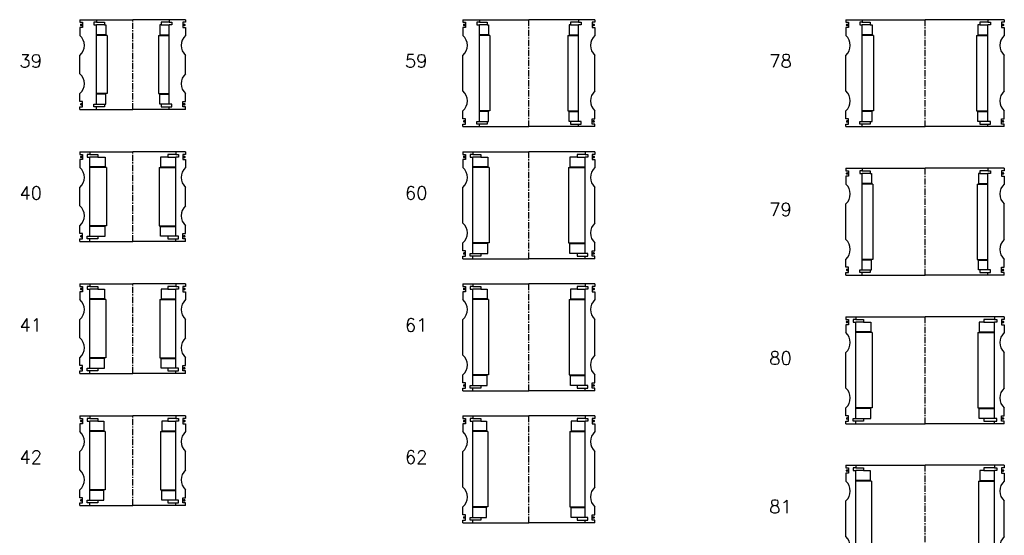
# Model space of a CAD drawing. Extents: x -2018 to 705, y -3434 to 3626.
# Tile 7 of 29: x -986 to -240, y -1380 to -990. Entities that reach past the tile are written whole.
import ezdxf

# ---------------------------------------------------------------- set-up
doc = ezdxf.new("R2010")
doc.units = 0
doc.header["$LTSCALE"] = 0.15
doc.linetypes.add('CENTER', pattern=[50.8, 31.75, -6.35, 6.35, -6.35])
doc.layers.get('0').update_dxf_attribs({"linetype": 'CONTINUOUS'})
doc.layers.add('CENTER', color=9, linetype='CENTER')
doc.styles.add('ROMANS', font='romans')

# ---------------------------------------------------------------- blocks, each defined once
blk = doc.blocks.new('6S039B')
for p, q in [((-40, 34), (-27.5, 34)), ((-40, 34), (-40, 32)), ((-40, 32), (-38, 32)), ((-38, 32), (-38, 28)), ((-27.5, 32), (-29.5, 32)), ((-29.5, 32), (-29.5, 30)), ((-29.5, 30), (-27.5, 30)), ((-27.5, 34), (0, 34)), ((-27.5, 34), (-27.5, 32)), ((-27.5, 32), (-21.5, 32)), ((-27.5, -30), (-27.5, 30)), ((-21.5, 30), (-27.5, 30)), ((-21.5, 32), (-21.5, 30)), ((-21.5, 30), (-20.5, 30)), ((-20.5, 30), (-20.5, 22.5)), ((27.5, 34), (0, 34)), ((21.5, 30), (20.5, 30)), ((20.5, 30), (20.5, 22.5)), ((27.5, 32), (21.5, 32)), ((21.5, 32), (21.5, 30)), ((21.5, 30), (27.5, 30)), ((27.5, 34), (27.5, 32)), ((40, 34), (27.5, 34)), ((27.5, 32), (29.5, 32)), ((29.5, 30), (27.5, 30)), ((27.5, -30), (27.5, 30)), ((29.5, 32), (29.5, 30)), ((40, 32), (38, 32)), ((38, 32), (38, 28)), ((40, 34), (40, 32)), ((-38, 28), (-40, 28)), ((-40, 28), (-40, 22)), ((-20.5, 22.5), (-27.5, 22.5)), ((20.5, 22.5), (27.5, 22.5)), ((38, 28), (40, 28)), ((40, 28), (40, 22)), ((-19.5, 22), (-27.5, 22)), ((-19.5, 22), (-19.5, -22)), ((19.5, 22), (19.5, -22)), ((19.5, 22), (27.5, 22)), ((-40, -7), (-40, 7)), ((40, -7), (40, 7)), ((-40, -28), (-40, -22)), ((-19.5, -22), (-27.5, -22)), ((19.5, -22), (27.5, -22)), ((40, -28), (40, -22)), ((-38, -28), (-40, -28)), ((-38, -32), (-38, -28)), ((-20.5, -22.5), (-27.5, -22.5)), ((-20.5, -30), (-20.5, -22.5)), ((20.5, -30), (20.5, -22.5)), ((20.5, -22.5), (27.5, -22.5)), ((38, -32), (38, -28)), ((38, -28), (40, -28)), ((-40, -34), (-40, -32)), ((-40, -32), (-38, -32)), ((-40, -34), (-27.5, -34)), ((-29.5, -32), (-29.5, -30)), ((-29.5, -30), (-27.5, -30)), ((-27.5, -32), (-29.5, -32)), ((-27.5, -30), (-21.5, -30)), ((-27.5, -34), (-27.5, -32)), ((-21.5, -32), (-27.5, -32)), ((-27.5, -34), (0, -34)), ((-21.5, -30), (-21.5, -32)), ((-21.5, -30), (-20.5, -30)), ((27.5, -34), (0, -34)), ((21.5, -30), (20.5, -30)), ((27.5, -30), (21.5, -30)), ((21.5, -30), (21.5, -32)), ((21.5, -32), (27.5, -32)), ((29.5, -30), (27.5, -30)), ((27.5, -34), (27.5, -32)), ((27.5, -32), (29.5, -32)), ((40, -34), (27.5, -34)), ((29.5, -32), (29.5, -30)), ((40, -32), (38, -32)), ((40, -34), (40, -32))]:
    blk.add_line(p, q)
at = {"const_width": 0.95}
for points in [[(-38.51, 30.04, -1), (-39.56, 30.04, -1)], [(38.51, 30.04, 1), (39.56, 30.04, 1)], [(-38.45, -30.02, -1), (-39.5, -30.02, -1)], [(38.45, -30.02, 1), (39.5, -30.02, 1)]]:
    blk.add_lwpolyline(points, format="xyb", close=True, dxfattribs=at)
for centre, start, end in [((-46.61, 14.5), 311.40962, 48.59038), ((46.61, 14.5), 131.40962, 228.59038), ((-46.61, -14.5), 311.40962, 48.59038), ((46.61, -14.5), 131.40962, 228.59038)]:
    blk.add_arc(centre, 10, start, end)
at = {"layer": 'CENTER'}
blk.add_line((0, -34), (0, 34), dxfattribs=at)
blk = doc.blocks.new('6S040B')
for p, q in [((-40, 34), (-32.5, 34)), ((-40, 34), (-40, 32)), ((-40, 32), (-38, 32)), ((-38, 32), (-38, 28)), ((-32.5, 32), (-34.5, 32)), ((-34.5, 32), (-34.5, 30)), ((-34.5, 30), (-32.5, 30)), ((-32.5, 34), (0, 34)), ((-32.5, 34), (-32.5, 32)), ((-32.5, 32), (-26.5, 32)), ((-32.5, -30), (-32.5, 30)), ((-26.5, 30), (-32.5, 30)), ((-26.5, 32), (-26.5, 30)), ((-26.5, 30), (-21, 30)), ((-21, 30), (-21, 22.5)), ((32.5, 34), (0, 34)), ((26.5, 30), (21, 30)), ((21, 30), (21, 22.5)), ((32.5, 32), (26.5, 32)), ((26.5, 32), (26.5, 30)), ((26.5, 30), (32.5, 30)), ((32.5, 34), (32.5, 32)), ((40, 34), (32.5, 34)), ((32.5, 32), (34.5, 32)), ((34.5, 30), (32.5, 30)), ((32.5, -30), (32.5, 30)), ((34.5, 32), (34.5, 30)), ((40, 32), (38, 32)), ((38, 32), (38, 28)), ((40, 34), (40, 32)), ((-38, 28), (-40, 28)), ((-40, 28), (-40, 22)), ((-21, 22.5), (-32.5, 22.5)), ((21, 22.5), (32.5, 22.5)), ((38, 28), (40, 28)), ((40, 28), (40, 22)), ((-20, 22), (-32.5, 22)), ((-20, 22), (-20, -22)), ((20, 22), (20, -22)), ((20, 22), (32.5, 22)), ((-40, -7), (-40, 7)), ((40, -7), (40, 7)), ((-40, -28), (-40, -22)), ((-20, -22), (-32.5, -22)), ((20, -22), (32.5, -22)), ((40, -28), (40, -22)), ((-38, -28), (-40, -28)), ((-38, -32), (-38, -28)), ((-21, -22.5), (-32.5, -22.5)), ((-21, -30), (-21, -22.5)), ((21, -30), (21, -22.5)), ((21, -22.5), (32.5, -22.5)), ((38, -32), (38, -28)), ((38, -28), (40, -28)), ((-40, -34), (-40, -32)), ((-40, -32), (-38, -32)), ((-40, -34), (-32.5, -34)), ((-34.5, -32), (-34.5, -30)), ((-34.5, -30), (-32.5, -30)), ((-32.5, -32), (-34.5, -32)), ((-32.5, -30), (-26.5, -30)), ((-32.5, -34), (-32.5, -32)), ((-26.5, -32), (-32.5, -32)), ((-32.5, -34), (0, -34)), ((-26.5, -30), (-26.5, -32)), ((-26.5, -30), (-21, -30)), ((32.5, -34), (0, -34)), ((26.5, -30), (21, -30)), ((32.5, -30), (26.5, -30)), ((26.5, -30), (26.5, -32)), ((26.5, -32), (32.5, -32)), ((34.5, -30), (32.5, -30)), ((32.5, -34), (32.5, -32)), ((32.5, -32), (34.5, -32)), ((40, -34), (32.5, -34)), ((34.5, -32), (34.5, -30)), ((40, -32), (38, -32)), ((40, -34), (40, -32))]:
    blk.add_line(p, q)
at = {"const_width": 0.95}
for points in [[(-38.51, 30.04, -1), (-39.56, 30.04, -1)], [(38.51, 30.04, 1), (39.56, 30.04, 1)], [(-38.45, -30.02, -1), (-39.5, -30.02, -1)], [(38.45, -30.02, 1), (39.5, -30.02, 1)]]:
    blk.add_lwpolyline(points, format="xyb", close=True, dxfattribs=at)
for centre, start, end in [((-46.61, 14.5), 311.40962, 48.59038), ((46.61, 14.5), 131.40962, 228.59038), ((-46.61, -14.5), 311.40962, 48.59038), ((46.61, -14.5), 131.40962, 228.59038)]:
    blk.add_arc(centre, 10, start, end)
at = {"layer": 'CENTER'}
blk.add_line((0, -34), (0, 34), dxfattribs=at)
blk = doc.blocks.new('6S041B')
for p, q in [((-40, 34), (-32.5, 34)), ((-40, 34), (-40, 32)), ((-40, 32), (-38, 32)), ((-38, 32), (-38, 28)), ((-32.5, 32), (-34.5, 32)), ((-34.5, 32), (-34.5, 30)), ((-34.5, 30), (-32.5, 30)), ((-32.5, 34), (0, 34)), ((-32.5, 34), (-32.5, 32)), ((-32.5, 32), (-26.5, 32)), ((-32.5, -30), (-32.5, 30)), ((-26.5, 30), (-32.5, 30)), ((-26.5, 32), (-26.5, 30)), ((-26.5, 30), (-21.5, 30)), ((-21.5, 30), (-21.5, 22.5)), ((32.5, 34), (0, 34)), ((26.5, 30), (21.5, 30)), ((21.5, 30), (21.5, 22.5)), ((32.5, 32), (26.5, 32)), ((26.5, 32), (26.5, 30)), ((26.5, 30), (32.5, 30)), ((32.5, 34), (32.5, 32)), ((40, 34), (32.5, 34)), ((32.5, 32), (34.5, 32)), ((34.5, 30), (32.5, 30)), ((32.5, -30), (32.5, 30)), ((34.5, 32), (34.5, 30)), ((40, 32), (38, 32)), ((38, 32), (38, 28)), ((40, 34), (40, 32)), ((-38, 28), (-40, 28)), ((-40, 28), (-40, 22)), ((-21.5, 22.5), (-32.5, 22.5)), ((21.5, 22.5), (32.5, 22.5)), ((38, 28), (40, 28)), ((40, 28), (40, 22)), ((-20.5, 22), (-32.5, 22)), ((-20.5, 22), (-20.5, -22)), ((20.5, 22), (20.5, -22)), ((20.5, 22), (32.5, 22)), ((-40, -7), (-40, 7)), ((40, -7), (40, 7)), ((-40, -28), (-40, -22)), ((-20.5, -22), (-32.5, -22)), ((20.5, -22), (32.5, -22)), ((40, -28), (40, -22)), ((-38, -28), (-40, -28)), ((-38, -32), (-38, -28)), ((-21.5, -22.5), (-32.5, -22.5)), ((-21.5, -30), (-21.5, -22.5)), ((21.5, -30), (21.5, -22.5)), ((21.5, -22.5), (32.5, -22.5)), ((38, -32), (38, -28)), ((38, -28), (40, -28)), ((-40, -34), (-40, -32)), ((-40, -32), (-38, -32)), ((-40, -34), (-32.5, -34)), ((-34.5, -32), (-34.5, -30)), ((-34.5, -30), (-32.5, -30)), ((-32.5, -32), (-34.5, -32)), ((-32.5, -30), (-26.5, -30)), ((-32.5, -34), (-32.5, -32)), ((-26.5, -32), (-32.5, -32)), ((-32.5, -34), (0, -34)), ((-26.5, -30), (-26.5, -32)), ((-26.5, -30), (-21.5, -30)), ((32.5, -34), (0, -34)), ((26.5, -30), (21.5, -30)), ((32.5, -30), (26.5, -30)), ((26.5, -30), (26.5, -32)), ((26.5, -32), (32.5, -32)), ((34.5, -30), (32.5, -30)), ((32.5, -34), (32.5, -32)), ((32.5, -32), (34.5, -32)), ((40, -34), (32.5, -34)), ((34.5, -32), (34.5, -30)), ((40, -32), (38, -32)), ((40, -34), (40, -32))]:
    blk.add_line(p, q)
at = {"const_width": 0.95}
for points in [[(-38.51, 30.04, -1), (-39.56, 30.04, -1)], [(38.51, 30.04, 1), (39.56, 30.04, 1)], [(-38.45, -30.02, -1), (-39.5, -30.02, -1)], [(38.45, -30.02, 1), (39.5, -30.02, 1)]]:
    blk.add_lwpolyline(points, format="xyb", close=True, dxfattribs=at)
for centre, start, end in [((-46.61, 14.5), 311.40962, 48.59038), ((46.61, 14.5), 131.40962, 228.59038), ((-46.61, -14.5), 311.40962, 48.59038), ((46.61, -14.5), 131.40962, 228.59038)]:
    blk.add_arc(centre, 10, start, end)
at = {"layer": 'CENTER'}
blk.add_line((0, -34), (0, 34), dxfattribs=at)
blk = doc.blocks.new('6S042B')
for p, q in [((-40, 34), (-32.5, 34)), ((-40, 34), (-40, 32)), ((-40, 32), (-38, 32)), ((-38, 32), (-38, 28)), ((-32.5, 32), (-34.5, 32)), ((-34.5, 32), (-34.5, 30)), ((-34.5, 30), (-32.5, 30)), ((-32.5, 34), (0, 34)), ((-32.5, 34), (-32.5, 32)), ((-32.5, 32), (-26.5, 32)), ((-32.5, -30), (-32.5, 30)), ((-26.5, 30), (-32.5, 30)), ((-26.5, 32), (-26.5, 30)), ((-26.5, 30), (-22, 30)), ((-22, 30), (-22, 22.5)), ((32.5, 34), (0, 34)), ((26.5, 30), (22, 30)), ((22, 30), (22, 22.5)), ((32.5, 32), (26.5, 32)), ((26.5, 32), (26.5, 30)), ((26.5, 30), (32.5, 30)), ((32.5, 34), (32.5, 32)), ((40, 34), (32.5, 34)), ((32.5, 32), (34.5, 32)), ((34.5, 30), (32.5, 30)), ((32.5, -30), (32.5, 30)), ((34.5, 32), (34.5, 30)), ((40, 32), (38, 32)), ((38, 32), (38, 28)), ((40, 34), (40, 32)), ((-38, 28), (-40, 28)), ((-40, 28), (-40, 22)), ((-22, 22.5), (-32.5, 22.5)), ((22, 22.5), (32.5, 22.5)), ((38, 28), (40, 28)), ((40, 28), (40, 22)), ((-21, 22), (-32.5, 22)), ((-21, 22), (-21, -22)), ((21, 22), (21, -22)), ((21, 22), (32.5, 22)), ((-40, -7), (-40, 7)), ((40, -7), (40, 7)), ((-40, -28), (-40, -22)), ((-21, -22), (-32.5, -22)), ((21, -22), (32.5, -22)), ((40, -28), (40, -22)), ((-38, -28), (-40, -28)), ((-38, -32), (-38, -28)), ((-22, -22.5), (-32.5, -22.5)), ((-22, -30), (-22, -22.5)), ((22, -30), (22, -22.5)), ((22, -22.5), (32.5, -22.5)), ((38, -32), (38, -28)), ((38, -28), (40, -28)), ((-40, -34), (-40, -32)), ((-40, -32), (-38, -32)), ((-40, -34), (-32.5, -34)), ((-34.5, -32), (-34.5, -30)), ((-34.5, -30), (-32.5, -30)), ((-32.5, -32), (-34.5, -32)), ((-32.5, -30), (-26.5, -30)), ((-32.5, -34), (-32.5, -32)), ((-26.5, -32), (-32.5, -32)), ((-32.5, -34), (0, -34)), ((-26.5, -30), (-26.5, -32)), ((-26.5, -30), (-22, -30)), ((32.5, -34), (0, -34)), ((26.5, -30), (22, -30)), ((32.5, -30), (26.5, -30)), ((26.5, -30), (26.5, -32)), ((26.5, -32), (32.5, -32)), ((34.5, -30), (32.5, -30)), ((32.5, -34), (32.5, -32)), ((32.5, -32), (34.5, -32)), ((40, -34), (32.5, -34)), ((34.5, -32), (34.5, -30)), ((40, -32), (38, -32)), ((40, -34), (40, -32))]:
    blk.add_line(p, q)
at = {"const_width": 0.95}
for points in [[(-38.51, 30.04, -1), (-39.56, 30.04, -1)], [(38.51, 30.04, 1), (39.56, 30.04, 1)], [(-38.45, -30.02, -1), (-39.5, -30.02, -1)], [(38.45, -30.02, 1), (39.5, -30.02, 1)]]:
    blk.add_lwpolyline(points, format="xyb", close=True, dxfattribs=at)
for centre, start, end in [((-46.61, 14.5), 311.40962, 48.59038), ((46.61, 14.5), 131.40962, 228.59038), ((-46.61, -14.5), 311.40962, 48.59038), ((46.61, -14.5), 131.40962, 228.59038)]:
    blk.add_arc(centre, 10, start, end)
at = {"layer": 'CENTER'}
blk.add_line((0, -34), (0, 34), dxfattribs=at)
blk = doc.blocks.new('6S081B')
for p, q in [((-60, 40.5), (-52.5, 40.5)), ((-60, 40.5), (-60, 38.5)), ((-60, 38.5), (-58, 38.5)), ((-58, 38.5), (-58, 34.5)), ((-52.5, 38.5), (-54.5, 38.5)), ((-54.5, 38.5), (-54.5, 36.5)), ((-52.5, 40.5), (0, 40.5)), ((-52.5, 40.5), (-52.5, 38.5)), ((-52.5, 38.5), (-46.5, 38.5)), ((-46.5, 38.5), (-46.5, 36.5)), ((52.5, 40.5), (0, 40.5)), ((52.5, 38.5), (44.5, 38.5)), ((44.5, 38.5), (44.5, 36.5)), ((52.5, 40.5), (52.5, 38.5)), ((60, 40.5), (52.5, 40.5)), ((52.5, 38.5), (54.5, 38.5)), ((54.5, 38.5), (54.5, 36.5)), ((60, 38.5), (58, 38.5)), ((58, 38.5), (58, 34.5)), ((60, 40.5), (60, 38.5)), ((-58, 34.5), (-60, 34.5)), ((-60, 34.5), (-60, 28.5)), ((-54.5, 36.5), (-52.5, 36.5)), ((-52.5, -36.5), (-52.5, 36.5)), ((-46.5, 36.5), (-52.5, 36.5)), ((-46.5, 36.5), (-41.5, 36.5)), ((-41.5, 36.5), (-41.5, 29)), ((44.5, 36.5), (41.5, 36.5)), ((41.5, 36.5), (41.5, 29)), ((44.5, 36.5), (52.5, 36.5)), ((54.5, 36.5), (52.5, 36.5)), ((52.5, -36.5), (52.5, 36.5)), ((58, 34.5), (60, 34.5)), ((60, 34.5), (60, 28.5)), ((-41.5, 29), (-52.5, 29)), ((-40.5, 28.5), (-52.5, 28.5)), ((-40.5, 28.5), (-40.5, -28.5)), ((40.5, 28.5), (40.5, -28.5)), ((40.5, 28.5), (52.5, 28.5)), ((41.5, 29), (52.5, 29)), ((-60, -13.5), (-60, 13.5)), ((60, -13.5), (60, 13.5)), ((-60, -34.5), (-60, -28.5)), ((-40.5, -28.5), (-52.5, -28.5)), ((-41.5, -29), (-52.5, -29)), ((-41.5, -36.5), (-41.5, -29)), ((40.5, -28.5), (52.5, -28.5)), ((41.5, -36.5), (41.5, -29)), ((41.5, -29), (52.5, -29)), ((60, -34.5), (60, -28.5)), ((-58, -34.5), (-60, -34.5)), ((-58, -38.5), (-58, -34.5)), ((-54.5, -38.5), (-54.5, -36.5)), ((-54.5, -36.5), (-52.5, -36.5)), ((-52.5, -36.5), (-46.5, -36.5)), ((-46.5, -36.5), (-46.5, -38.5)), ((-46.5, -36.5), (-41.5, -36.5)), ((44.5, -36.5), (41.5, -36.5)), ((52.5, -36.5), (44.5, -36.5)), ((44.5, -36.5), (44.5, -38.5)), ((54.5, -36.5), (52.5, -36.5)), ((54.5, -38.5), (54.5, -36.5)), ((58, -38.5), (58, -34.5)), ((58, -34.5), (60, -34.5)), ((-60, -40.5), (-60, -38.5)), ((-60, -38.5), (-58, -38.5)), ((-60, -40.5), (-52.5, -40.5)), ((-52.5, -38.5), (-54.5, -38.5)), ((-52.5, -40.5), (-52.5, -38.5)), ((-46.5, -38.5), (-52.5, -38.5)), ((-52.5, -40.5), (0, -40.5)), ((52.5, -40.5), (0, -40.5)), ((44.5, -38.5), (52.5, -38.5)), ((52.5, -40.5), (52.5, -38.5)), ((52.5, -38.5), (54.5, -38.5)), ((60, -40.5), (52.5, -40.5)), ((60, -38.5), (58, -38.5)), ((60, -40.5), (60, -38.5))]:
    blk.add_line(p, q)
at = {"const_width": 0.95}
for points in [[(-58.51, 36.54, -1), (-59.56, 36.54, -1)], [(58.51, 36.54, 1), (59.56, 36.54, 1)], [(-58.45, -36.52, -1), (-59.5, -36.52, -1)], [(58.45, -36.52, 1), (59.5, -36.52, 1)]]:
    blk.add_lwpolyline(points, format="xyb", close=True, dxfattribs=at)
for centre, start, end in [((-66.61, 21), 311.40962, 48.59038), ((66.61, 21), 131.40962, 228.59038), ((-66.61, -21), 311.40962, 48.59038), ((66.61, -21), 131.40962, 228.59038)]:
    blk.add_arc(centre, 10, start, end)
at = {"layer": 'CENTER'}
blk.add_line((0, -40.5), (0, 40.5), dxfattribs=at)
blk = doc.blocks.new('6S080B')
for p, q in [((-60, 40.5), (-52.5, 40.5)), ((-60, 40.5), (-60, 38.5)), ((-60, 38.5), (-58, 38.5)), ((-58, 38.5), (-58, 34.5)), ((-52.5, 38.5), (-54.5, 38.5)), ((-54.5, 38.5), (-54.5, 36.5)), ((-52.5, 40.5), (0, 40.5)), ((-52.5, 40.5), (-52.5, 38.5)), ((-52.5, 38.5), (-46.5, 38.5)), ((-46.5, 38.5), (-46.5, 36.5)), ((52.5, 40.5), (0, 40.5)), ((52.5, 38.5), (44.5, 38.5)), ((44.5, 38.5), (44.5, 36.5)), ((52.5, 40.5), (52.5, 38.5)), ((60, 40.5), (52.5, 40.5)), ((52.5, 38.5), (54.5, 38.5)), ((54.5, 38.5), (54.5, 36.5)), ((60, 38.5), (58, 38.5)), ((58, 38.5), (58, 34.5)), ((60, 40.5), (60, 38.5)), ((-58, 34.5), (-60, 34.5)), ((-60, 34.5), (-60, 28.5)), ((-54.5, 36.5), (-52.5, 36.5)), ((-52.5, -36.5), (-52.5, 36.5)), ((-46.5, 36.5), (-52.5, 36.5)), ((-46.5, 36.5), (-41, 36.5)), ((-41, 36.5), (-41, 29)), ((44.5, 36.5), (41, 36.5)), ((41, 36.5), (41, 29)), ((44.5, 36.5), (52.5, 36.5)), ((54.5, 36.5), (52.5, 36.5)), ((52.5, -36.5), (52.5, 36.5)), ((58, 34.5), (60, 34.5)), ((60, 34.5), (60, 28.5)), ((-41, 29), (-52.5, 29)), ((-40, 28.5), (-52.5, 28.5)), ((-40, 28.5), (-40, -28.5)), ((40, 28.5), (40, -28.5)), ((40, 28.5), (52.5, 28.5)), ((41, 29), (52.5, 29)), ((-60, -13.5), (-60, 13.5)), ((60, -13.5), (60, 13.5)), ((-60, -34.5), (-60, -28.5)), ((-40, -28.5), (-52.5, -28.5)), ((-41, -29), (-52.5, -29)), ((-41, -36.5), (-41, -29)), ((40, -28.5), (52.5, -28.5)), ((41, -36.5), (41, -29)), ((41, -29), (52.5, -29)), ((60, -34.5), (60, -28.5)), ((-58, -34.5), (-60, -34.5)), ((-58, -38.5), (-58, -34.5)), ((-54.5, -38.5), (-54.5, -36.5)), ((-54.5, -36.5), (-52.5, -36.5)), ((-52.5, -36.5), (-46.5, -36.5)), ((-46.5, -36.5), (-46.5, -38.5)), ((-46.5, -36.5), (-41, -36.5)), ((44.5, -36.5), (41, -36.5)), ((52.5, -36.5), (44.5, -36.5)), ((44.5, -36.5), (44.5, -38.5)), ((54.5, -36.5), (52.5, -36.5)), ((54.5, -38.5), (54.5, -36.5)), ((58, -38.5), (58, -34.5)), ((58, -34.5), (60, -34.5)), ((-60, -40.5), (-60, -38.5)), ((-60, -38.5), (-58, -38.5)), ((-60, -40.5), (-52.5, -40.5)), ((-52.5, -38.5), (-54.5, -38.5)), ((-52.5, -40.5), (-52.5, -38.5)), ((-46.5, -38.5), (-52.5, -38.5)), ((-52.5, -40.5), (0, -40.5)), ((52.5, -40.5), (0, -40.5)), ((44.5, -38.5), (52.5, -38.5)), ((52.5, -40.5), (52.5, -38.5)), ((52.5, -38.5), (54.5, -38.5)), ((60, -40.5), (52.5, -40.5)), ((60, -38.5), (58, -38.5)), ((60, -40.5), (60, -38.5))]:
    blk.add_line(p, q)
at = {"const_width": 0.95}
for points in [[(-58.51, 36.54, -1), (-59.56, 36.54, -1)], [(58.51, 36.54, 1), (59.56, 36.54, 1)], [(-58.45, -36.52, -1), (-59.5, -36.52, -1)], [(58.45, -36.52, 1), (59.5, -36.52, 1)]]:
    blk.add_lwpolyline(points, format="xyb", close=True, dxfattribs=at)
for centre, start, end in [((-66.61, 21), 311.40962, 48.59038), ((66.61, 21), 131.40962, 228.59038), ((-66.61, -21), 311.40962, 48.59038), ((66.61, -21), 131.40962, 228.59038)]:
    blk.add_arc(centre, 10, start, end)
at = {"layer": 'CENTER'}
blk.add_line((0, -40.5), (0, 40.5), dxfattribs=at)
blk = doc.blocks.new('6S079B')
for p, q in [((-60, 40.5), (-47.5, 40.5)), ((-60, 40.5), (-60, 38.5)), ((-60, 38.5), (-58, 38.5)), ((-58, 38.5), (-58, 34.5)), ((-47.5, 38.5), (-49.5, 38.5)), ((-49.5, 38.5), (-49.5, 36.5)), ((-47.5, 40.5), (0, 40.5)), ((-47.5, 40.5), (-47.5, 38.5)), ((-47.5, 38.5), (-41.5, 38.5)), ((-41.5, 38.5), (-41.5, 36.5)), ((47.5, 40.5), (0, 40.5)), ((47.5, 38.5), (41.5, 38.5)), ((41.5, 38.5), (41.5, 36.5)), ((47.5, 40.5), (47.5, 38.5)), ((60, 40.5), (47.5, 40.5)), ((47.5, 38.5), (49.5, 38.5)), ((49.5, 38.5), (49.5, 36.5)), ((60, 38.5), (58, 38.5)), ((58, 38.5), (58, 34.5)), ((60, 40.5), (60, 38.5)), ((-58, 34.5), (-60, 34.5)), ((-60, 34.5), (-60, 28.5)), ((-49.5, 36.5), (-47.5, 36.5)), ((-47.5, -36.5), (-47.5, 36.5)), ((-41.5, 36.5), (-47.5, 36.5)), ((-41.5, 36.5), (-40.5, 36.5)), ((-40.5, 36.5), (-40.5, 29)), ((41.5, 36.5), (40.5, 36.5)), ((40.5, 36.5), (40.5, 29)), ((41.5, 36.5), (47.5, 36.5)), ((49.5, 36.5), (47.5, 36.5)), ((47.5, -36.5), (47.5, 36.5)), ((58, 34.5), (60, 34.5)), ((60, 34.5), (60, 28.5)), ((-40.5, 29), (-47.5, 29)), ((-39.5, 28.5), (-47.5, 28.5)), ((-39.5, 28.5), (-39.5, -28.5)), ((39.5, 28.5), (39.5, -28.5)), ((39.5, 28.5), (47.5, 28.5)), ((40.5, 29), (47.5, 29)), ((-60, -13.5), (-60, 13.5)), ((60, -13.5), (60, 13.5)), ((-60, -34.5), (-60, -28.5)), ((-39.5, -28.5), (-47.5, -28.5)), ((-40.5, -29), (-47.5, -29)), ((-40.5, -36.5), (-40.5, -29)), ((39.5, -28.5), (47.5, -28.5)), ((40.5, -36.5), (40.5, -29)), ((40.5, -29), (47.5, -29)), ((60, -34.5), (60, -28.5)), ((-58, -34.5), (-60, -34.5)), ((-58, -38.5), (-58, -34.5)), ((-49.5, -38.5), (-49.5, -36.5)), ((-49.5, -36.5), (-47.5, -36.5)), ((-47.5, -36.5), (-41.5, -36.5)), ((-41.5, -36.5), (-41.5, -38.5)), ((-41.5, -36.5), (-40.5, -36.5)), ((41.5, -36.5), (40.5, -36.5)), ((47.5, -36.5), (41.5, -36.5)), ((41.5, -36.5), (41.5, -38.5)), ((49.5, -36.5), (47.5, -36.5)), ((49.5, -38.5), (49.5, -36.5)), ((58, -38.5), (58, -34.5)), ((58, -34.5), (60, -34.5)), ((-60, -40.5), (-60, -38.5)), ((-60, -38.5), (-58, -38.5)), ((-60, -40.5), (-47.5, -40.5)), ((-47.5, -38.5), (-49.5, -38.5)), ((-47.5, -40.5), (-47.5, -38.5)), ((-41.5, -38.5), (-47.5, -38.5)), ((-47.5, -40.5), (0, -40.5)), ((47.5, -40.5), (0, -40.5)), ((41.5, -38.5), (47.5, -38.5)), ((47.5, -40.5), (47.5, -38.5)), ((47.5, -38.5), (49.5, -38.5)), ((60, -40.5), (47.5, -40.5)), ((60, -38.5), (58, -38.5)), ((60, -40.5), (60, -38.5))]:
    blk.add_line(p, q)
at = {"const_width": 0.95}
for points in [[(-58.51, 36.54, -1), (-59.56, 36.54, -1)], [(58.51, 36.54, 1), (59.56, 36.54, 1)], [(-58.45, -36.52, -1), (-59.5, -36.52, -1)], [(58.45, -36.52, 1), (59.5, -36.52, 1)]]:
    blk.add_lwpolyline(points, format="xyb", close=True, dxfattribs=at)
for centre, start, end in [((-66.61, 21), 311.40962, 48.59038), ((66.61, 21), 131.40962, 228.59038), ((-66.61, -21), 311.40962, 48.59038), ((66.61, -21), 131.40962, 228.59038)]:
    blk.add_arc(centre, 10, start, end)
at = {"layer": 'CENTER'}
blk.add_line((0, -40.5), (0, 40.5), dxfattribs=at)
blk = doc.blocks.new('6S078B')
for p, q in [((-60, 40.5), (-47.5, 40.5)), ((-60, 40.5), (-60, 38.5)), ((-60, 38.5), (-58, 38.5)), ((-58, 38.5), (-58, 34.5)), ((-47.5, 38.5), (-49.5, 38.5)), ((-49.5, 38.5), (-49.5, 36.5)), ((-47.5, 40.5), (0, 40.5)), ((-47.5, 40.5), (-47.5, 38.5)), ((-47.5, 38.5), (-41.5, 38.5)), ((-41.5, 38.5), (-41.5, 36.5)), ((47.5, 40.5), (0, 40.5)), ((47.5, 38.5), (41.5, 38.5)), ((41.5, 38.5), (41.5, 36.5)), ((47.5, 40.5), (47.5, 38.5)), ((60, 40.5), (47.5, 40.5)), ((47.5, 38.5), (49.5, 38.5)), ((49.5, 38.5), (49.5, 36.5)), ((60, 38.5), (58, 38.5)), ((58, 38.5), (58, 34.5)), ((60, 40.5), (60, 38.5)), ((-58, 34.5), (-60, 34.5)), ((-60, 34.5), (-60, 28.5)), ((-49.5, 36.5), (-47.5, 36.5)), ((-47.5, -36.5), (-47.5, 36.5)), ((-41.5, 36.5), (-47.5, 36.5)), ((-41.5, 36.5), (-40, 36.5)), ((-40, 36.5), (-40, 29)), ((41.5, 36.5), (40, 36.5)), ((40, 36.5), (40, 29)), ((41.5, 36.5), (47.5, 36.5)), ((49.5, 36.5), (47.5, 36.5)), ((47.5, -36.5), (47.5, 36.5)), ((58, 34.5), (60, 34.5)), ((60, 34.5), (60, 28.5)), ((-40, 29), (-47.5, 29)), ((-39, 28.5), (-47.5, 28.5)), ((-39, 28.5), (-39, -28.5)), ((39, 28.5), (39, -28.5)), ((39, 28.5), (47.5, 28.5)), ((40, 29), (47.5, 29)), ((-60, -13.5), (-60, 13.5)), ((60, -13.5), (60, 13.5)), ((-60, -34.5), (-60, -28.5)), ((-39, -28.5), (-47.5, -28.5)), ((-40, -29), (-47.5, -29)), ((-40, -36.5), (-40, -29)), ((39, -28.5), (47.5, -28.5)), ((40, -36.5), (40, -29)), ((40, -29), (47.5, -29)), ((60, -34.5), (60, -28.5)), ((-58, -34.5), (-60, -34.5)), ((-58, -38.5), (-58, -34.5)), ((-49.5, -38.5), (-49.5, -36.5)), ((-49.5, -36.5), (-47.5, -36.5)), ((-47.5, -36.5), (-41.5, -36.5)), ((-41.5, -36.5), (-41.5, -38.5)), ((-41.5, -36.5), (-40, -36.5)), ((41.5, -36.5), (40, -36.5)), ((47.5, -36.5), (41.5, -36.5)), ((41.5, -36.5), (41.5, -38.5)), ((49.5, -36.5), (47.5, -36.5)), ((49.5, -38.5), (49.5, -36.5)), ((58, -38.5), (58, -34.5)), ((58, -34.5), (60, -34.5)), ((-60, -40.5), (-60, -38.5)), ((-60, -38.5), (-58, -38.5)), ((-60, -40.5), (-47.5, -40.5)), ((-47.5, -38.5), (-49.5, -38.5)), ((-47.5, -40.5), (-47.5, -38.5)), ((-41.5, -38.5), (-47.5, -38.5)), ((-47.5, -40.5), (0, -40.5)), ((47.5, -40.5), (0, -40.5)), ((41.5, -38.5), (47.5, -38.5)), ((47.5, -40.5), (47.5, -38.5)), ((47.5, -38.5), (49.5, -38.5)), ((60, -40.5), (47.5, -40.5)), ((60, -38.5), (58, -38.5)), ((60, -40.5), (60, -38.5))]:
    blk.add_line(p, q)
at = {"const_width": 0.95}
for points in [[(-58.51, 36.54, -1), (-59.56, 36.54, -1)], [(58.51, 36.54, 1), (59.56, 36.54, 1)], [(-58.45, -36.52, -1), (-59.5, -36.52, -1)], [(58.45, -36.52, 1), (59.5, -36.52, 1)]]:
    blk.add_lwpolyline(points, format="xyb", close=True, dxfattribs=at)
for centre, start, end in [((-66.61, 21), 311.40962, 48.59038), ((66.61, 21), 131.40962, 228.59038), ((-66.61, -21), 311.40962, 48.59038), ((66.61, -21), 131.40962, 228.59038)]:
    blk.add_arc(centre, 10, start, end)
at = {"layer": 'CENTER'}
blk.add_line((0, -40.5), (0, 40.5), dxfattribs=at)
blk = doc.blocks.new('6S062B')
for p, q in [((-50, 40.5), (-42.5, 40.5)), ((-50, 40.5), (-50, 38.5)), ((-50, 38.5), (-48, 38.5)), ((-48, 38.5), (-48, 34.5)), ((-42.5, 38.5), (-44.5, 38.5)), ((-44.5, 38.5), (-44.5, 36.5)), ((-42.5, 40.5), (0, 40.5)), ((-42.5, 40.5), (-42.5, 38.5)), ((-42.5, 38.5), (-36.5, 38.5)), ((-36.5, 38.5), (-36.5, 36.5)), ((42.5, 40.5), (0, 40.5)), ((42.5, 38.5), (36.5, 38.5)), ((36.5, 38.5), (36.5, 36.5)), ((42.5, 40.5), (42.5, 38.5)), ((50, 40.5), (42.5, 40.5)), ((42.5, 38.5), (44.5, 38.5)), ((44.5, 38.5), (44.5, 36.5)), ((50, 38.5), (48, 38.5)), ((48, 38.5), (48, 34.5)), ((50, 40.5), (50, 38.5)), ((-48, 34.5), (-50, 34.5)), ((-50, 34.5), (-50, 28.5)), ((-44.5, 36.5), (-42.5, 36.5)), ((-42.5, -36.5), (-42.5, 36.5)), ((-36.5, 36.5), (-42.5, 36.5)), ((-36.5, 36.5), (-32, 36.5)), ((-32, 36.5), (-32, 29)), ((36.5, 36.5), (32, 36.5)), ((32, 36.5), (32, 29)), ((36.5, 36.5), (42.5, 36.5)), ((44.5, 36.5), (42.5, 36.5)), ((42.5, -36.5), (42.5, 36.5)), ((48, 34.5), (50, 34.5)), ((50, 34.5), (50, 28.5)), ((-32, 29), (-42.5, 29)), ((-31, 28.5), (-42.5, 28.5)), ((-31, 28.5), (-31, -28.5)), ((31, 28.5), (31, -28.5)), ((31, 28.5), (42.5, 28.5)), ((32, 29), (42.5, 29)), ((-50, -13.5), (-50, 13.5)), ((50, -13.5), (50, 13.5)), ((-50, -34.5), (-50, -28.5)), ((-31, -28.5), (-42.5, -28.5)), ((-32, -29), (-42.5, -29)), ((-32, -36.5), (-32, -29)), ((31, -28.5), (42.5, -28.5)), ((32, -36.5), (32, -29)), ((32, -29), (42.5, -29)), ((50, -34.5), (50, -28.5)), ((-48, -34.5), (-50, -34.5)), ((-48, -38.5), (-48, -34.5)), ((-44.5, -38.5), (-44.5, -36.5)), ((-44.5, -36.5), (-42.5, -36.5)), ((-42.5, -36.5), (-36.5, -36.5)), ((-36.5, -36.5), (-36.5, -38.5)), ((-36.5, -36.5), (-32, -36.5)), ((36.5, -36.5), (32, -36.5)), ((42.5, -36.5), (36.5, -36.5)), ((36.5, -36.5), (36.5, -38.5)), ((44.5, -36.5), (42.5, -36.5)), ((44.5, -38.5), (44.5, -36.5)), ((48, -38.5), (48, -34.5)), ((48, -34.5), (50, -34.5)), ((-50, -40.5), (-50, -38.5)), ((-50, -38.5), (-48, -38.5)), ((-50, -40.5), (-42.5, -40.5)), ((-42.5, -38.5), (-44.5, -38.5)), ((-42.5, -40.5), (-42.5, -38.5)), ((-36.5, -38.5), (-42.5, -38.5)), ((-42.5, -40.5), (0, -40.5)), ((42.5, -40.5), (0, -40.5)), ((36.5, -38.5), (42.5, -38.5)), ((42.5, -40.5), (42.5, -38.5)), ((42.5, -38.5), (44.5, -38.5)), ((50, -40.5), (42.5, -40.5)), ((50, -38.5), (48, -38.5)), ((50, -40.5), (50, -38.5))]:
    blk.add_line(p, q)
at = {"const_width": 0.95}
for points in [[(-48.51, 36.54, -1), (-49.56, 36.54, -1)], [(48.51, 36.54, 1), (49.56, 36.54, 1)], [(-48.45, -36.52, -1), (-49.5, -36.52, -1)], [(48.45, -36.52, 1), (49.5, -36.52, 1)]]:
    blk.add_lwpolyline(points, format="xyb", close=True, dxfattribs=at)
for centre, start, end in [((-56.61, 21), 311.40962, 48.59038), ((56.61, 21), 131.40962, 228.59038), ((-56.61, -21), 311.40962, 48.59038), ((56.61, -21), 131.40962, 228.59038)]:
    blk.add_arc(centre, 10, start, end)
at = {"layer": 'CENTER'}
blk.add_line((0, -40.5), (0, 40.5), dxfattribs=at)
blk = doc.blocks.new('6S061B')
for p, q in [((-50, 40.5), (-42.5, 40.5)), ((-50, 40.5), (-50, 38.5)), ((-50, 38.5), (-48, 38.5)), ((-48, 38.5), (-48, 34.5)), ((-42.5, 38.5), (-44.5, 38.5)), ((-44.5, 38.5), (-44.5, 36.5)), ((-42.5, 40.5), (0, 40.5)), ((-42.5, 40.5), (-42.5, 38.5)), ((-42.5, 38.5), (-36.5, 38.5)), ((-36.5, 38.5), (-36.5, 36.5)), ((42.5, 40.5), (0, 40.5)), ((42.5, 38.5), (36.5, 38.5)), ((36.5, 38.5), (36.5, 36.5)), ((42.5, 40.5), (42.5, 38.5)), ((50, 40.5), (42.5, 40.5)), ((42.5, 38.5), (44.5, 38.5)), ((44.5, 38.5), (44.5, 36.5)), ((50, 38.5), (48, 38.5)), ((48, 38.5), (48, 34.5)), ((50, 40.5), (50, 38.5)), ((-48, 34.5), (-50, 34.5)), ((-50, 34.5), (-50, 28.5)), ((-44.5, 36.5), (-42.5, 36.5)), ((-42.5, -36.5), (-42.5, 36.5)), ((-36.5, 36.5), (-42.5, 36.5)), ((-36.5, 36.5), (-31.5, 36.5)), ((-31.5, 36.5), (-31.5, 29)), ((36.5, 36.5), (31.5, 36.5)), ((31.5, 36.5), (31.5, 29)), ((36.5, 36.5), (42.5, 36.5)), ((44.5, 36.5), (42.5, 36.5)), ((42.5, -36.5), (42.5, 36.5)), ((48, 34.5), (50, 34.5)), ((50, 34.5), (50, 28.5)), ((-31.5, 29), (-42.5, 29)), ((-30.5, 28.5), (-42.5, 28.5)), ((-30.5, 28.5), (-30.5, -28.5)), ((30.5, 28.5), (30.5, -28.5)), ((30.5, 28.5), (42.5, 28.5)), ((31.5, 29), (42.5, 29)), ((-50, -13.5), (-50, 13.5)), ((50, -13.5), (50, 13.5)), ((-50, -34.5), (-50, -28.5)), ((-30.5, -28.5), (-42.5, -28.5)), ((-31.5, -29), (-42.5, -29)), ((-31.5, -36.5), (-31.5, -29)), ((30.5, -28.5), (42.5, -28.5)), ((31.5, -36.5), (31.5, -29)), ((31.5, -29), (42.5, -29)), ((50, -34.5), (50, -28.5)), ((-48, -34.5), (-50, -34.5)), ((-48, -38.5), (-48, -34.5)), ((-44.5, -38.5), (-44.5, -36.5)), ((-44.5, -36.5), (-42.5, -36.5)), ((-42.5, -36.5), (-36.5, -36.5)), ((-36.5, -36.5), (-36.5, -38.5)), ((-36.5, -36.5), (-31.5, -36.5)), ((36.5, -36.5), (31.5, -36.5)), ((42.5, -36.5), (36.5, -36.5)), ((36.5, -36.5), (36.5, -38.5)), ((44.5, -36.5), (42.5, -36.5)), ((44.5, -38.5), (44.5, -36.5)), ((48, -38.5), (48, -34.5)), ((48, -34.5), (50, -34.5)), ((-50, -40.5), (-50, -38.5)), ((-50, -38.5), (-48, -38.5)), ((-50, -40.5), (-42.5, -40.5)), ((-42.5, -38.5), (-44.5, -38.5)), ((-42.5, -40.5), (-42.5, -38.5)), ((-36.5, -38.5), (-42.5, -38.5)), ((-42.5, -40.5), (0, -40.5)), ((42.5, -40.5), (0, -40.5)), ((36.5, -38.5), (42.5, -38.5)), ((42.5, -40.5), (42.5, -38.5)), ((42.5, -38.5), (44.5, -38.5)), ((50, -40.5), (42.5, -40.5)), ((50, -38.5), (48, -38.5)), ((50, -40.5), (50, -38.5))]:
    blk.add_line(p, q)
at = {"const_width": 0.95}
for points in [[(-48.51, 36.54, -1), (-49.56, 36.54, -1)], [(48.51, 36.54, 1), (49.56, 36.54, 1)], [(-48.45, -36.52, -1), (-49.5, -36.52, -1)], [(48.45, -36.52, 1), (49.5, -36.52, 1)]]:
    blk.add_lwpolyline(points, format="xyb", close=True, dxfattribs=at)
for centre, start, end in [((-56.61, 21), 311.40962, 48.59038), ((56.61, 21), 131.40962, 228.59038), ((-56.61, -21), 311.40962, 48.59038), ((56.61, -21), 131.40962, 228.59038)]:
    blk.add_arc(centre, 10, start, end)
at = {"layer": 'CENTER'}
blk.add_line((0, -40.5), (0, 40.5), dxfattribs=at)
blk = doc.blocks.new('6S060B')
for p, q in [((-50, 40.5), (-42.5, 40.5)), ((-50, 40.5), (-50, 38.5)), ((-50, 38.5), (-48, 38.5)), ((-48, 38.5), (-48, 34.5)), ((-42.5, 38.5), (-44.5, 38.5)), ((-44.5, 38.5), (-44.5, 36.5)), ((-42.5, 40.5), (0, 40.5)), ((-42.5, 40.5), (-42.5, 38.5)), ((-42.5, 38.5), (-36.5, 38.5)), ((-36.5, 38.5), (-36.5, 36.5)), ((42.5, 40.5), (0, 40.5)), ((42.5, 38.5), (36.5, 38.5)), ((36.5, 38.5), (36.5, 36.5)), ((42.5, 40.5), (42.5, 38.5)), ((50, 40.5), (42.5, 40.5)), ((42.5, 38.5), (44.5, 38.5)), ((44.5, 38.5), (44.5, 36.5)), ((50, 38.5), (48, 38.5)), ((48, 38.5), (48, 34.5)), ((50, 40.5), (50, 38.5)), ((-48, 34.5), (-50, 34.5)), ((-50, 34.5), (-50, 28.5)), ((-44.5, 36.5), (-42.5, 36.5)), ((-42.5, -36.5), (-42.5, 36.5)), ((-36.5, 36.5), (-42.5, 36.5)), ((-36.5, 36.5), (-31, 36.5)), ((-31, 36.5), (-31, 29)), ((36.5, 36.5), (31, 36.5)), ((31, 36.5), (31, 29)), ((36.5, 36.5), (42.5, 36.5)), ((44.5, 36.5), (42.5, 36.5)), ((42.5, -36.5), (42.5, 36.5)), ((48, 34.5), (50, 34.5)), ((50, 34.5), (50, 28.5)), ((-31, 29), (-42.5, 29)), ((-30, 28.5), (-42.5, 28.5)), ((-30, 28.5), (-30, -28.5)), ((30, 28.5), (30, -28.5)), ((30, 28.5), (42.5, 28.5)), ((31, 29), (42.5, 29)), ((-50, -13.5), (-50, 13.5)), ((50, -13.5), (50, 13.5)), ((-50, -34.5), (-50, -28.5)), ((-30, -28.5), (-42.5, -28.5)), ((-31, -29), (-42.5, -29)), ((-31, -36.5), (-31, -29)), ((30, -28.5), (42.5, -28.5)), ((31, -36.5), (31, -29)), ((31, -29), (42.5, -29)), ((50, -34.5), (50, -28.5)), ((-48, -34.5), (-50, -34.5)), ((-48, -38.5), (-48, -34.5)), ((-44.5, -38.5), (-44.5, -36.5)), ((-44.5, -36.5), (-42.5, -36.5)), ((-42.5, -36.5), (-36.5, -36.5)), ((-36.5, -36.5), (-36.5, -38.5)), ((-36.5, -36.5), (-31, -36.5)), ((36.5, -36.5), (31, -36.5)), ((42.5, -36.5), (36.5, -36.5)), ((36.5, -36.5), (36.5, -38.5)), ((44.5, -36.5), (42.5, -36.5)), ((44.5, -38.5), (44.5, -36.5)), ((48, -38.5), (48, -34.5)), ((48, -34.5), (50, -34.5)), ((-50, -40.5), (-50, -38.5)), ((-50, -38.5), (-48, -38.5)), ((-50, -40.5), (-42.5, -40.5)), ((-42.5, -38.5), (-44.5, -38.5)), ((-42.5, -40.5), (-42.5, -38.5)), ((-36.5, -38.5), (-42.5, -38.5)), ((-42.5, -40.5), (0, -40.5)), ((42.5, -40.5), (0, -40.5)), ((36.5, -38.5), (42.5, -38.5)), ((42.5, -40.5), (42.5, -38.5)), ((42.5, -38.5), (44.5, -38.5)), ((50, -40.5), (42.5, -40.5)), ((50, -38.5), (48, -38.5)), ((50, -40.5), (50, -38.5))]:
    blk.add_line(p, q)
at = {"const_width": 0.95}
for points in [[(-48.51, 36.54, -1), (-49.56, 36.54, -1)], [(48.51, 36.54, 1), (49.56, 36.54, 1)], [(-48.45, -36.52, -1), (-49.5, -36.52, -1)], [(48.45, -36.52, 1), (49.5, -36.52, 1)]]:
    blk.add_lwpolyline(points, format="xyb", close=True, dxfattribs=at)
for centre, start, end in [((-56.61, 21), 311.40962, 48.59038), ((56.61, 21), 131.40962, 228.59038), ((-56.61, -21), 311.40962, 48.59038), ((56.61, -21), 131.40962, 228.59038)]:
    blk.add_arc(centre, 10, start, end)
at = {"layer": 'CENTER'}
blk.add_line((0, -40.5), (0, 40.5), dxfattribs=at)
blk = doc.blocks.new('6S059B')
for p, q in [((-50, 40.5), (-37.5, 40.5)), ((-50, 40.5), (-50, 38.5)), ((-50, 38.5), (-48, 38.5)), ((-48, 38.5), (-48, 34.5)), ((-37.5, 38.5), (-39.5, 38.5)), ((-39.5, 38.5), (-39.5, 36.5)), ((-37.5, 40.5), (0, 40.5)), ((-37.5, 40.5), (-37.5, 38.5)), ((-37.5, 38.5), (-31.5, 38.5)), ((-31.5, 38.5), (-31.5, 36.5)), ((37.5, 40.5), (0, 40.5)), ((37.5, 38.5), (31.5, 38.5)), ((31.5, 38.5), (31.5, 36.5)), ((37.5, 40.5), (37.5, 38.5)), ((50, 40.5), (37.5, 40.5)), ((37.5, 38.5), (39.5, 38.5)), ((39.5, 38.5), (39.5, 36.5)), ((50, 38.5), (48, 38.5)), ((48, 38.5), (48, 34.5)), ((50, 40.5), (50, 38.5)), ((-48, 34.5), (-50, 34.5)), ((-50, 34.5), (-50, 28.5)), ((-39.5, 36.5), (-37.5, 36.5)), ((-37.5, -36.5), (-37.5, 36.5)), ((-31.5, 36.5), (-37.5, 36.5)), ((-31.5, 36.5), (-30.5, 36.5)), ((-30.5, 36.5), (-30.5, 29)), ((31.5, 36.5), (30.5, 36.5)), ((30.5, 36.5), (30.5, 29)), ((31.5, 36.5), (37.5, 36.5)), ((39.5, 36.5), (37.5, 36.5)), ((37.5, -36.5), (37.5, 36.5)), ((48, 34.5), (50, 34.5)), ((50, 34.5), (50, 28.5)), ((-30.5, 29), (-37.5, 29)), ((-29.5, 28.5), (-37.5, 28.5)), ((-29.5, 28.5), (-29.5, -28.5)), ((29.5, 28.5), (29.5, -28.5)), ((29.5, 28.5), (37.5, 28.5)), ((30.5, 29), (37.5, 29)), ((-50, -13.5), (-50, 13.5)), ((50, -13.5), (50, 13.5)), ((-50, -34.5), (-50, -28.5)), ((-29.5, -28.5), (-37.5, -28.5)), ((-30.5, -29), (-37.5, -29)), ((-30.5, -36.5), (-30.5, -29)), ((29.5, -28.5), (37.5, -28.5)), ((30.5, -36.5), (30.5, -29)), ((30.5, -29), (37.5, -29)), ((50, -34.5), (50, -28.5)), ((-48, -34.5), (-50, -34.5)), ((-48, -38.5), (-48, -34.5)), ((-39.5, -38.5), (-39.5, -36.5)), ((-39.5, -36.5), (-37.5, -36.5)), ((-37.5, -36.5), (-31.5, -36.5)), ((-31.5, -36.5), (-31.5, -38.5)), ((-31.5, -36.5), (-30.5, -36.5)), ((31.5, -36.5), (30.5, -36.5)), ((37.5, -36.5), (31.5, -36.5)), ((31.5, -36.5), (31.5, -38.5)), ((39.5, -36.5), (37.5, -36.5)), ((39.5, -38.5), (39.5, -36.5)), ((48, -38.5), (48, -34.5)), ((48, -34.5), (50, -34.5)), ((-50, -40.5), (-50, -38.5)), ((-50, -38.5), (-48, -38.5)), ((-50, -40.5), (-37.5, -40.5)), ((-37.5, -38.5), (-39.5, -38.5)), ((-37.5, -40.5), (-37.5, -38.5)), ((-31.5, -38.5), (-37.5, -38.5)), ((-37.5, -40.5), (0, -40.5)), ((37.5, -40.5), (0, -40.5)), ((31.5, -38.5), (37.5, -38.5)), ((37.5, -40.5), (37.5, -38.5)), ((37.5, -38.5), (39.5, -38.5)), ((50, -40.5), (37.5, -40.5)), ((50, -38.5), (48, -38.5)), ((50, -40.5), (50, -38.5))]:
    blk.add_line(p, q)
at = {"const_width": 0.95}
for points in [[(-48.51, 36.54, -1), (-49.56, 36.54, -1)], [(48.51, 36.54, 1), (49.56, 36.54, 1)], [(-48.45, -36.52, -1), (-49.5, -36.52, -1)], [(48.45, -36.52, 1), (49.5, -36.52, 1)]]:
    blk.add_lwpolyline(points, format="xyb", close=True, dxfattribs=at)
for centre, start, end in [((-56.61, 21), 311.40962, 48.59038), ((56.61, 21), 131.40962, 228.59038), ((-56.61, -21), 311.40962, 48.59038), ((56.61, -21), 131.40962, 228.59038)]:
    blk.add_arc(centre, 10, start, end)
at = {"layer": 'CENTER'}
blk.add_line((0, -40.5), (0, 40.5), dxfattribs=at)

msp = doc.modelspace()

# ---------------------------------------------------------------- block references
for name, p in [('6S039B', (-900, -1024)), ('6S059B', (-600, -1030.5)), ('6S078B', (-300, -1030.5)), ('6S040B', (-900, -1124)), ('6S060B', (-600, -1130.5)), ('6S079B', (-300, -1143)), ('6S041B', (-900, -1224)), ('6S061B', (-600, -1230.5)), ('6S080B', (-300, -1255.5)), ('6S042B', (-900, -1324)), ('6S062B', (-600, -1330.5)), ('6S081B', (-300, -1368))]:
    msp.add_blockref(name, p)

# ---------------------------------------------------------------- texts
at = {"style": 'ROMANS'}
for s, p in [('39', (-985.92, -1026.26)), ('59', (-693.95, -1026.26)), ('78', (-418.03, -1026.26)), ('40', (-985.92, -1126.26)), ('60', (-693.95, -1126.26)), ('79', (-418.03, -1138.76)), ('41', (-985.92, -1226.26)), ('61', (-693.95, -1226.26)), ('80', (-418.03, -1251.26)), ('42', (-985.92, -1326.26)), ('62', (-693.95, -1326.26)), ('81', (-418.03, -1363.76))]:
    msp.add_text(s, height=10, dxfattribs=at).set_placement(p)

doc.saveas('drawing.dxf')
